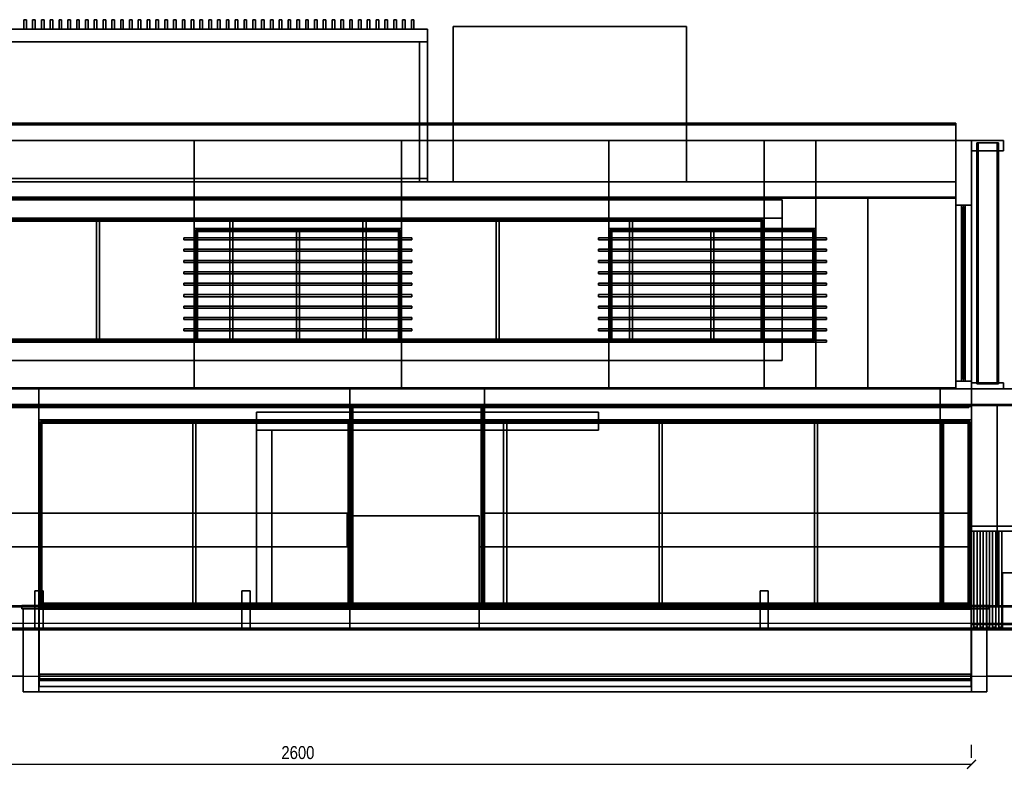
# Model space of a CAD drawing. Header units: metres. Extents: x -1.5 to 47.9, y -2.7 to 11.8.
# Tile 2 of 3: x 11.6 to 30.6, y -2.7 to 11.8. Entities that reach past the tile are written whole.
import ezdxf

# ---------------------------------------------------------------- set-up
doc = ezdxf.new("R2010")
doc.units = ezdxf.units.M
for name, color, linetype in [('BOLLARD', 8, 'Continuous'), ('BRONZE', 8, 'Continuous'), ('CEILING', 8, 'Continuous'), ('COPING', 8, 'Continuous'), ('DECK_STONE', 8, 'Continuous'), ('DIM', 1, 'Continuous'), ('DOOR_BRONZE', 8, 'Continuous'), ('FRAME', 8, 'Continuous'), ('GLASS', 5, 'Continuous'), ('GROUND', 8, 'Continuous'), ('HEDGE', 8, 'Continuous'), ('INTERIOR_FLOOR', 8, 'Continuous'), ('INTERIOR_WALL', 8, 'Continuous'), ('PAVERS', 8, 'Continuous'), ('POOL_TILE', 8, 'Continuous'), ('RENDER_WHITE', 8, 'Continuous'), ('ROOF', 8, 'Continuous'), ('ROOF_DECK', 8, 'Continuous'), ('SOFFIT_WOOD', 8, 'Continuous'), ('TRAVERTINE', 8, 'Continuous')]:
    doc.layers.add(name, color=color, linetype=linetype)
doc.styles.add('OpenSansCondensed-Light', font='OpenSansCondensed-Light.ttf')
doc.dimstyles.new('EZDXF', dxfattribs={"dimtxt": 0.25, "dimasz": 0.175, "dimexe": 0.375, "dimexo": 0.125, "dimgap": 0.1, "dimtad": 1, "dimlfac": 100, "dimzin": 12, "dimdsep": 46, "dimtxsty": 'OpenSansCondensed-Light', "dimblk": 'ARCHTICK', "dimcen": 2.5, "dimazin": 3, "dimtfac": 0.5, "dimtmove": 2, "dimatfit": 3, "dimarcsym": 0})

# ---------------------------------------------------------------- blocks, each defined once
blk = doc.blocks.new('_ARCHTICK')
at = {"color": 0, "linetype": 'ByBlock', "const_width": 0.15}
blk.add_lwpolyline([(-0.5, -0.5), (0.5, 0.5)], dxfattribs=at)

msp = doc.modelspace()

# ---------------------------------------------------------------- linework, layer by layer
at = {"layer": 'BOLLARD'}
for points in [[(12.08, 0), (11.92, 0), (11.92, 0.75), (12.08, 0.75)], [(11.92, 0), (12.08, 0), (12.08, 0.75), (11.92, 0.75)], [(16.08, 0), (15.92, 0), (15.92, 0.75), (16.08, 0.75)], [(15.92, 0), (16.08, 0), (16.08, 0.75), (15.92, 0.75)], [(26.08, 0), (25.92, 0), (25.92, 0.75), (26.08, 0.75)], [(25.92, 0), (26.08, 0), (26.08, 0.75), (25.92, 0.75)]]:
    msp.add_lwpolyline(points, close=True, dxfattribs=at)
at = {"layer": 'BRONZE'}
for points in [[(19.5, 11.35), (8.5, 11.35), (8.5, 11.6), (19.5, 11.6)], [(8.5, 11.35), (19.5, 11.35), (19.5, 11.6), (8.5, 11.6)], [(19.5, 11.35), (8.5, 11.35), (8.5, 11.6), (19.5, 11.6)], [(8.5, 11.35), (19.5, 11.35), (19.5, 11.6), (8.5, 11.6)], [(11.76, 11.6), (11.71, 11.6), (11.71, 11.78), (11.76, 11.78)], [(11.71, 11.6), (11.76, 11.6), (11.76, 11.78), (11.71, 11.78)], [(11.93, 11.6), (11.88, 11.6), (11.88, 11.78), (11.93, 11.78)], [(11.88, 11.6), (11.93, 11.6), (11.93, 11.78), (11.88, 11.78)], [(12.1, 11.6), (12.05, 11.6), (12.05, 11.78), (12.1, 11.78)], [(12.05, 11.6), (12.1, 11.6), (12.1, 11.78), (12.05, 11.78)], [(12.27, 11.6), (12.22, 11.6), (12.22, 11.78), (12.27, 11.78)], [(12.22, 11.6), (12.27, 11.6), (12.27, 11.78), (12.22, 11.78)], [(12.44, 11.6), (12.39, 11.6), (12.39, 11.78), (12.44, 11.78)], [(12.39, 11.6), (12.44, 11.6), (12.44, 11.78), (12.39, 11.78)], [(12.61, 11.6), (12.56, 11.6), (12.56, 11.78), (12.61, 11.78)], [(12.56, 11.6), (12.61, 11.6), (12.61, 11.78), (12.56, 11.78)], [(12.78, 11.6), (12.73, 11.6), (12.73, 11.78), (12.78, 11.78)], [(12.73, 11.6), (12.78, 11.6), (12.78, 11.78), (12.73, 11.78)], [(12.95, 11.6), (12.9, 11.6), (12.9, 11.78), (12.95, 11.78)], [(12.9, 11.6), (12.95, 11.6), (12.95, 11.78), (12.9, 11.78)], [(13.12, 11.6), (13.07, 11.6), (13.07, 11.78), (13.12, 11.78)], [(13.07, 11.6), (13.12, 11.6), (13.12, 11.78), (13.07, 11.78)], [(13.29, 11.6), (13.24, 11.6), (13.24, 11.78), (13.29, 11.78)], [(13.24, 11.6), (13.29, 11.6), (13.29, 11.78), (13.24, 11.78)], [(13.46, 11.6), (13.41, 11.6), (13.41, 11.78), (13.46, 11.78)], [(13.41, 11.6), (13.46, 11.6), (13.46, 11.78), (13.41, 11.78)], [(13.63, 11.6), (13.58, 11.6), (13.58, 11.78), (13.63, 11.78)], [(13.58, 11.6), (13.63, 11.6), (13.63, 11.78), (13.58, 11.78)], [(13.8, 11.6), (13.75, 11.6), (13.75, 11.78), (13.8, 11.78)], [(13.75, 11.6), (13.8, 11.6), (13.8, 11.78), (13.75, 11.78)], [(13.97, 11.6), (13.92, 11.6), (13.92, 11.78), (13.97, 11.78)], [(13.92, 11.6), (13.97, 11.6), (13.97, 11.78), (13.92, 11.78)], [(14.14, 11.6), (14.09, 11.6), (14.09, 11.78), (14.14, 11.78)], [(14.09, 11.6), (14.14, 11.6), (14.14, 11.78), (14.09, 11.78)], [(14.31, 11.6), (14.26, 11.6), (14.26, 11.78), (14.31, 11.78)], [(14.26, 11.6), (14.31, 11.6), (14.31, 11.78), (14.26, 11.78)], [(14.48, 11.6), (14.43, 11.6), (14.43, 11.78), (14.48, 11.78)], [(14.43, 11.6), (14.48, 11.6), (14.48, 11.78), (14.43, 11.78)], [(14.65, 11.6), (14.6, 11.6), (14.6, 11.78), (14.65, 11.78)], [(14.6, 11.6), (14.65, 11.6), (14.65, 11.78), (14.6, 11.78)], [(14.82, 11.6), (14.77, 11.6), (14.77, 11.78), (14.82, 11.78)], [(14.77, 11.6), (14.82, 11.6), (14.82, 11.78), (14.77, 11.78)], [(14.99, 11.6), (14.94, 11.6), (14.94, 11.78), (14.99, 11.78)], [(14.94, 11.6), (14.99, 11.6), (14.99, 11.78), (14.94, 11.78)], [(15.16, 11.6), (15.11, 11.6), (15.11, 11.78), (15.16, 11.78)], [(15.11, 11.6), (15.16, 11.6), (15.16, 11.78), (15.11, 11.78)], [(15.33, 11.6), (15.28, 11.6), (15.28, 11.78), (15.33, 11.78)], [(15.28, 11.6), (15.33, 11.6), (15.33, 11.78), (15.28, 11.78)], [(15.5, 11.6), (15.45, 11.6), (15.45, 11.78), (15.5, 11.78)], [(15.45, 11.6), (15.5, 11.6), (15.5, 11.78), (15.45, 11.78)], [(15.67, 11.6), (15.62, 11.6), (15.62, 11.78), (15.67, 11.78)], [(15.62, 11.6), (15.67, 11.6), (15.67, 11.78), (15.62, 11.78)], [(15.84, 11.6), (15.79, 11.6), (15.79, 11.78), (15.84, 11.78)], [(15.79, 11.6), (15.84, 11.6), (15.84, 11.78), (15.79, 11.78)], [(16.01, 11.6), (15.96, 11.6), (15.96, 11.78), (16.01, 11.78)], [(15.96, 11.6), (16.01, 11.6), (16.01, 11.78), (15.96, 11.78)], [(16.18, 11.6), (16.13, 11.6), (16.13, 11.78), (16.18, 11.78)], [(16.13, 11.6), (16.18, 11.6), (16.18, 11.78), (16.13, 11.78)], [(16.35, 11.6), (16.3, 11.6), (16.3, 11.78), (16.35, 11.78)], [(16.3, 11.6), (16.35, 11.6), (16.35, 11.78), (16.3, 11.78)], [(16.52, 11.6), (16.47, 11.6), (16.47, 11.78), (16.52, 11.78)], [(16.47, 11.6), (16.52, 11.6), (16.52, 11.78), (16.47, 11.78)], [(16.69, 11.6), (16.64, 11.6), (16.64, 11.78), (16.69, 11.78)], [(16.64, 11.6), (16.69, 11.6), (16.69, 11.78), (16.64, 11.78)], [(16.86, 11.6), (16.81, 11.6), (16.81, 11.78), (16.86, 11.78)], [(16.81, 11.6), (16.86, 11.6), (16.86, 11.78), (16.81, 11.78)], [(17.03, 11.6), (16.98, 11.6), (16.98, 11.78), (17.03, 11.78)], [(16.98, 11.6), (17.03, 11.6), (17.03, 11.78), (16.98, 11.78)], [(17.2, 11.6), (17.15, 11.6), (17.15, 11.78), (17.2, 11.78)], [(17.15, 11.6), (17.2, 11.6), (17.2, 11.78), (17.15, 11.78)], [(17.37, 11.6), (17.32, 11.6), (17.32, 11.78), (17.37, 11.78)], [(17.32, 11.6), (17.37, 11.6), (17.37, 11.78), (17.32, 11.78)], [(17.54, 11.6), (17.49, 11.6), (17.49, 11.78), (17.54, 11.78)], [(17.49, 11.6), (17.54, 11.6), (17.54, 11.78), (17.49, 11.78)], [(17.71, 11.6), (17.66, 11.6), (17.66, 11.78), (17.71, 11.78)], [(17.66, 11.6), (17.71, 11.6), (17.71, 11.78), (17.66, 11.78)], [(17.88, 11.6), (17.83, 11.6), (17.83, 11.78), (17.88, 11.78)], [(17.83, 11.6), (17.88, 11.6), (17.88, 11.78), (17.83, 11.78)], [(18.05, 11.6), (18, 11.6), (18, 11.78), (18.05, 11.78)], [(18, 11.6), (18.05, 11.6), (18.05, 11.78), (18, 11.78)], [(18.22, 11.6), (18.17, 11.6), (18.17, 11.78), (18.22, 11.78)], [(18.17, 11.6), (18.22, 11.6), (18.22, 11.78), (18.17, 11.78)], [(18.39, 11.6), (18.34, 11.6), (18.34, 11.78), (18.39, 11.78)], [(18.34, 11.6), (18.39, 11.6), (18.39, 11.78), (18.34, 11.78)], [(18.56, 11.6), (18.51, 11.6), (18.51, 11.78), (18.56, 11.78)], [(18.51, 11.6), (18.56, 11.6), (18.56, 11.78), (18.51, 11.78)], [(18.73, 11.6), (18.68, 11.6), (18.68, 11.78), (18.73, 11.78)], [(18.68, 11.6), (18.73, 11.6), (18.73, 11.78), (18.68, 11.78)], [(18.9, 11.6), (18.85, 11.6), (18.85, 11.78), (18.9, 11.78)], [(18.85, 11.6), (18.9, 11.6), (18.9, 11.78), (18.85, 11.78)], [(19.07, 11.6), (19.02, 11.6), (19.02, 11.78), (19.07, 11.78)], [(19.02, 11.6), (19.07, 11.6), (19.07, 11.78), (19.02, 11.78)], [(19.24, 11.6), (19.19, 11.6), (19.19, 11.78), (19.24, 11.78)], [(19.19, 11.6), (19.24, 11.6), (19.24, 11.78), (19.19, 11.78)], [(19.5, 8.65), (19.35, 8.65), (19.35, 11.35), (19.5, 11.35)], [(19.35, 8.65), (19.5, 8.65), (19.5, 11.35), (19.35, 11.35)], [(19.5, 8.65), (19.35, 8.65), (19.35, 11.35), (19.5, 11.35)], [(19.35, 8.65), (19.5, 8.65), (19.5, 11.35), (19.35, 11.35)], [(30.62, 9.25), (30, 9.25), (30, 9.45), (30.62, 9.45)], [(30, 9.25), (30.62, 9.25), (30.62, 9.45), (30, 9.45)], [(30.1325, 4.75), (30.1075, 4.75), (30.1075, 9.4), (30.1325, 9.4)], [(30.1075, 4.75), (30.4972, 4.75), (30.4972, 9.4), (30.1075, 9.4)], [(30.1325, 4.75), (30.1075, 4.75), (30.1075, 9.4), (30.1325, 9.4)], [(30.1075, 4.75), (30.4972, 4.75), (30.4972, 9.4), (30.1075, 9.4)], [(30.1325, 4.75), (30.1075, 4.75), (30.1075, 9.4), (30.1325, 9.4)], [(30.1075, 4.75), (30.4972, 4.75), (30.4972, 9.4), (30.1075, 9.4)], [(30.1325, 4.75), (30.1075, 4.75), (30.1075, 9.4), (30.1325, 9.4)], [(30.1075, 4.75), (30.4972, 4.75), (30.4972, 9.4), (30.1075, 9.4)], [(30.1325, 4.75), (30.1075, 4.75), (30.1075, 9.4), (30.1325, 9.4)], [(30.1075, 4.75), (30.4972, 4.75), (30.4972, 9.4), (30.1075, 9.4)], [(30.1325, 4.75), (30.1075, 4.75), (30.1075, 9.4), (30.1325, 9.4)], [(30.1075, 4.75), (30.4972, 4.75), (30.4972, 9.4), (30.1075, 9.4)], [(30.1325, 4.75), (30.1075, 4.75), (30.1075, 9.4), (30.1325, 9.4)], [(30.1075, 4.75), (30.4972, 4.75), (30.4972, 9.4), (30.1075, 9.4)], [(30.1325, 4.75), (30.1075, 4.75), (30.1075, 9.4), (30.1325, 9.4)], [(30.1075, 4.75), (30.4972, 4.75), (30.4972, 9.4), (30.1075, 9.4)], [(30.1325, 4.75), (30.1075, 4.75), (30.1075, 9.4), (30.1325, 9.4)], [(30.1075, 4.75), (30.4972, 4.75), (30.4972, 9.4), (30.1075, 9.4)], [(30.1325, 4.75), (30.1075, 4.75), (30.1075, 9.4), (30.1325, 9.4)], [(30.1075, 4.75), (30.4972, 4.75), (30.4972, 9.4), (30.1075, 9.4)], [(30.1325, 4.75), (30.1075, 4.75), (30.1075, 9.4), (30.1325, 9.4)], [(30.1075, 4.75), (30.4972, 4.75), (30.4972, 9.4), (30.1075, 9.4)], [(30.1325, 4.75), (30.1075, 4.75), (30.1075, 9.4), (30.1325, 9.4)], [(30.1075, 4.75), (30.4972, 4.75), (30.4972, 9.4), (30.1075, 9.4)], [(30.1325, 4.75), (30.1075, 4.75), (30.1075, 9.4), (30.1325, 9.4)], [(30.1075, 4.75), (30.4972, 4.75), (30.4972, 9.4), (30.1075, 9.4)], [(30.1325, 4.75), (30.1075, 4.75), (30.1075, 9.4), (30.1325, 9.4)], [(30.1075, 4.75), (30.4972, 4.75), (30.4972, 9.4), (30.1075, 9.4)], [(30.1325, 4.75), (30.1075, 4.75), (30.1075, 9.4), (30.1325, 9.4)], [(30.1075, 4.75), (30.4972, 4.75), (30.4972, 9.4), (30.1075, 9.4)], [(30.1325, 4.75), (30.1075, 4.75), (30.1075, 9.4), (30.1325, 9.4)], [(30.1075, 4.75), (30.4972, 4.75), (30.4972, 9.4), (30.1075, 9.4)], [(30.1325, 4.75), (30.1075, 4.75), (30.1075, 9.4), (30.1325, 9.4)], [(30.1075, 4.75), (30.4972, 4.75), (30.4972, 9.4), (30.1075, 9.4)], [(30.1325, 4.75), (30.1075, 4.75), (30.1075, 9.4), (30.1325, 9.4)], [(30.1075, 4.75), (30.4972, 4.75), (30.4972, 9.4), (30.1075, 9.4)], [(30.1325, 4.75), (30.1075, 4.75), (30.1075, 9.4), (30.1325, 9.4)], [(30.1075, 4.75), (30.4972, 4.75), (30.4972, 9.4), (30.1075, 9.4)], [(30.1325, 4.75), (30.1075, 4.75), (30.1075, 9.4), (30.1325, 9.4)], [(30.1075, 4.75), (30.4972, 4.75), (30.4972, 9.4), (30.1075, 9.4)], [(30.1325, 4.75), (30.1075, 4.75), (30.1075, 9.4), (30.1325, 9.4)], [(30.1075, 4.75), (30.4972, 4.75), (30.4972, 9.4), (30.1075, 9.4)], [(30.1325, 4.75), (30.1075, 4.75), (30.1075, 9.4), (30.1325, 9.4)], [(30.1075, 4.75), (30.4972, 4.75), (30.4972, 9.4), (30.1075, 9.4)], [(30.5222, 4.75), (30.1325, 4.75), (30.1325, 9.4), (30.5222, 9.4)], [(30.5222, 4.75), (30.1325, 4.75), (30.1325, 9.4), (30.5222, 9.4)], [(30.5222, 4.75), (30.1325, 4.75), (30.1325, 9.4), (30.5222, 9.4)], [(30.5222, 4.75), (30.1325, 4.75), (30.1325, 9.4), (30.5222, 9.4)], [(30.5222, 4.75), (30.1325, 4.75), (30.1325, 9.4), (30.5222, 9.4)], [(30.5222, 4.75), (30.1325, 4.75), (30.1325, 9.4), (30.5222, 9.4)], [(30.5222, 4.75), (30.1325, 4.75), (30.1325, 9.4), (30.5222, 9.4)], [(30.5222, 4.75), (30.1325, 4.75), (30.1325, 9.4), (30.5222, 9.4)], [(30.5222, 4.75), (30.1325, 4.75), (30.1325, 9.4), (30.5222, 9.4)], [(30.5222, 4.75), (30.1325, 4.75), (30.1325, 9.4), (30.5222, 9.4)], [(30.5222, 4.75), (30.1325, 4.75), (30.1325, 9.4), (30.5222, 9.4)], [(30.5222, 4.75), (30.1325, 4.75), (30.1325, 9.4), (30.5222, 9.4)], [(30.5222, 4.75), (30.1325, 4.75), (30.1325, 9.4), (30.5222, 9.4)], [(30.5222, 4.75), (30.1325, 4.75), (30.1325, 9.4), (30.5222, 9.4)], [(30.5222, 4.75), (30.1325, 4.75), (30.1325, 9.4), (30.5222, 9.4)], [(30.5222, 4.75), (30.1325, 4.75), (30.1325, 9.4), (30.5222, 9.4)], [(30.5222, 4.75), (30.1325, 4.75), (30.1325, 9.4), (30.5222, 9.4)], [(30.5222, 4.75), (30.1325, 4.75), (30.1325, 9.4), (30.5222, 9.4)], [(30.5222, 4.75), (30.1325, 4.75), (30.1325, 9.4), (30.5222, 9.4)], [(30.5222, 4.75), (30.1325, 4.75), (30.1325, 9.4), (30.5222, 9.4)], [(30.5222, 4.75), (30.1325, 4.75), (30.1325, 9.4), (30.5222, 9.4)], [(30.5222, 4.75), (30.1325, 4.75), (30.1325, 9.4), (30.5222, 9.4)], [(30.4972, 4.75), (30.5222, 4.75), (30.5222, 9.4), (30.4972, 9.4)], [(30.4972, 4.75), (30.5222, 4.75), (30.5222, 9.4), (30.4972, 9.4)], [(30.4972, 4.75), (30.5222, 4.75), (30.5222, 9.4), (30.4972, 9.4)], [(30.4972, 4.75), (30.5222, 4.75), (30.5222, 9.4), (30.4972, 9.4)], [(30.4972, 4.75), (30.5222, 4.75), (30.5222, 9.4), (30.4972, 9.4)], [(30.4972, 4.75), (30.5222, 4.75), (30.5222, 9.4), (30.4972, 9.4)], [(30.4972, 4.75), (30.5222, 4.75), (30.5222, 9.4), (30.4972, 9.4)], [(30.4972, 4.75), (30.5222, 4.75), (30.5222, 9.4), (30.4972, 9.4)], [(30.4972, 4.75), (30.5222, 4.75), (30.5222, 9.4), (30.4972, 9.4)], [(30.4972, 4.75), (30.5222, 4.75), (30.5222, 9.4), (30.4972, 9.4)], [(30.4972, 4.75), (30.5222, 4.75), (30.5222, 9.4), (30.4972, 9.4)], [(30.4972, 4.75), (30.5222, 4.75), (30.5222, 9.4), (30.4972, 9.4)], [(30.4972, 4.75), (30.5222, 4.75), (30.5222, 9.4), (30.4972, 9.4)], [(30.4972, 4.75), (30.5222, 4.75), (30.5222, 9.4), (30.4972, 9.4)], [(30.4972, 4.75), (30.5222, 4.75), (30.5222, 9.4), (30.4972, 9.4)], [(30.4972, 4.75), (30.5222, 4.75), (30.5222, 9.4), (30.4972, 9.4)], [(30.4972, 4.75), (30.5222, 4.75), (30.5222, 9.4), (30.4972, 9.4)], [(30.4972, 4.75), (30.5222, 4.75), (30.5222, 9.4), (30.4972, 9.4)], [(30.4972, 4.75), (30.5222, 4.75), (30.5222, 9.4), (30.4972, 9.4)], [(30.4972, 4.75), (30.5222, 4.75), (30.5222, 9.4), (30.4972, 9.4)], [(30.4972, 4.75), (30.5222, 4.75), (30.5222, 9.4), (30.4972, 9.4)], [(30.4972, 4.75), (30.5222, 4.75), (30.5222, 9.4), (30.4972, 9.4)], [(19.2, 7.53), (14.8, 7.53), (14.8, 7.57), (19.2, 7.57)], [(14.8, 7.53), (19.2, 7.53), (19.2, 7.57), (14.8, 7.57)], [(27.2, 7.53), (22.8, 7.53), (22.8, 7.57), (27.2, 7.57)], [(22.8, 7.53), (27.2, 7.53), (27.2, 7.57), (22.8, 7.57)], [(19.2, 7.31), (14.8, 7.31), (14.8, 7.35), (19.2, 7.35)], [(14.8, 7.31), (19.2, 7.31), (19.2, 7.35), (14.8, 7.35)], [(27.2, 7.31), (22.8, 7.31), (22.8, 7.35), (27.2, 7.35)], [(22.8, 7.31), (27.2, 7.31), (27.2, 7.35), (22.8, 7.35)], [(19.2, 7.09), (14.8, 7.09), (14.8, 7.13), (19.2, 7.13)], [(14.8, 7.09), (19.2, 7.09), (19.2, 7.13), (14.8, 7.13)], [(27.2, 7.09), (22.8, 7.09), (22.8, 7.13), (27.2, 7.13)], [(22.8, 7.09), (27.2, 7.09), (27.2, 7.13), (22.8, 7.13)], [(19.2, 6.87), (14.8, 6.87), (14.8, 6.91), (19.2, 6.91)], [(14.8, 6.87), (19.2, 6.87), (19.2, 6.91), (14.8, 6.91)], [(27.2, 6.87), (22.8, 6.87), (22.8, 6.91), (27.2, 6.91)], [(22.8, 6.87), (27.2, 6.87), (27.2, 6.91), (22.8, 6.91)], [(19.2, 6.65), (14.8, 6.65), (14.8, 6.69), (19.2, 6.69)], [(14.8, 6.65), (19.2, 6.65), (19.2, 6.69), (14.8, 6.69)], [(27.2, 6.65), (22.8, 6.65), (22.8, 6.69), (27.2, 6.69)], [(22.8, 6.65), (27.2, 6.65), (27.2, 6.69), (22.8, 6.69)], [(19.2, 6.43), (14.8, 6.43), (14.8, 6.47), (19.2, 6.47)], [(14.8, 6.43), (19.2, 6.43), (19.2, 6.47), (14.8, 6.47)], [(27.2, 6.43), (22.8, 6.43), (22.8, 6.47), (27.2, 6.47)], [(22.8, 6.43), (27.2, 6.43), (27.2, 6.47), (22.8, 6.47)], [(19.2, 6.21), (14.8, 6.21), (14.8, 6.25), (19.2, 6.25)], [(14.8, 6.21), (19.2, 6.21), (19.2, 6.25), (14.8, 6.25)], [(27.2, 6.21), (22.8, 6.21), (22.8, 6.25), (27.2, 6.25)], [(22.8, 6.21), (27.2, 6.21), (27.2, 6.25), (22.8, 6.25)], [(19.2, 5.99), (14.8, 5.99), (14.8, 6.03), (19.2, 6.03)], [(14.8, 5.99), (19.2, 5.99), (19.2, 6.03), (14.8, 6.03)], [(27.2, 5.99), (22.8, 5.99), (22.8, 6.03), (27.2, 6.03)], [(22.8, 5.99), (27.2, 5.99), (27.2, 6.03), (22.8, 6.03)], [(19.2, 5.77), (14.8, 5.77), (14.8, 5.81), (19.2, 5.81)], [(14.8, 5.77), (19.2, 5.77), (19.2, 5.81), (14.8, 5.81)], [(27.2, 5.77), (22.8, 5.77), (22.8, 5.81), (27.2, 5.81)], [(22.8, 5.77), (27.2, 5.77), (27.2, 5.81), (22.8, 5.81)], [(19.2, 5.55), (14.8, 5.55), (14.8, 5.59), (19.2, 5.59)], [(14.8, 5.55), (19.2, 5.55), (19.2, 5.59), (14.8, 5.59)], [(27.2, 5.55), (22.8, 5.55), (22.8, 5.59), (27.2, 5.59)], [(22.8, 5.55), (27.2, 5.55), (27.2, 5.59), (22.8, 5.59)], [(30.62, 4.65), (30, 4.65), (30, 4.77), (30.62, 4.77)], [(30, 4.65), (30.62, 4.65), (30.62, 4.77), (30, 4.77)], [(37, 1.9), (30, 1.9), (30, 2), (37, 2)], [(30, 1.9), (37, 1.9), (37, 2), (30, 2)], [(30.11, 0.05), (30.05, 0.05), (30.05, 1.9), (30.11, 1.9)], [(30.05, 0.05), (30.11, 0.05), (30.11, 1.9), (30.05, 1.9)], [(30.23, 0.05), (30.17, 0.05), (30.17, 1.9), (30.23, 1.9)], [(30.17, 0.05), (30.23, 0.05), (30.23, 1.9), (30.17, 1.9)], [(30.35, 0.05), (30.29, 0.05), (30.29, 1.9), (30.35, 1.9)], [(30.29, 0.05), (30.35, 0.05), (30.35, 1.9), (30.29, 1.9)], [(30.47, 0.05), (30.41, 0.05), (30.41, 1.9), (30.47, 1.9)], [(30.41, 0.05), (30.47, 0.05), (30.47, 1.9), (30.41, 1.9)], [(30.59, 0.05), (30.53, 0.05), (30.53, 1.9), (30.59, 1.9)], [(30.53, 0.05), (30.59, 0.05), (30.59, 1.9), (30.53, 1.9)], [(37, 0.02), (30, 0.02), (30, 0.1), (37, 0.1)], [(30, 0.02), (37, 0.02), (37, 0.1), (30, 0.1)]]:
    msp.add_lwpolyline(points, close=True, dxfattribs=at)
at = {"layer": 'CEILING'}
for points in [[(29.7, 8.33), (4.3, 8.33), (4.3, 8.35), (29.7, 8.35)], [(4.3, 8.33), (29.7, 8.33), (29.7, 8.35), (4.3, 8.35)], [(32, 4.33), (8, 4.33), (8, 4.35), (32, 4.35)], [(8, 4.33), (32, 4.33), (32, 4.35), (8, 4.35)]]:
    msp.add_lwpolyline(points, close=True, dxfattribs=at)
at = {"layer": 'COPING'}
for points in [[(12.02, 0.4), (11.67, 0.4), (11.67, 0.47), (12.02, 0.47)], [(11.67, 0.4), (12.02, 0.4), (12.02, 0.47), (11.67, 0.47)], [(30, 0.4), (12, 0.4), (12, 0.47), (30, 0.47)], [(12, 0.4), (30, 0.4), (30, 0.47), (12, 0.47)], [(30.33, 0.4), (29.98, 0.4), (29.98, 0.47), (30.33, 0.47)], [(29.98, 0.4), (30.33, 0.4), (30.33, 0.47), (29.98, 0.47)]]:
    msp.add_lwpolyline(points, close=True, dxfattribs=at)
at = {"layer": 'DECK_STONE'}
for points in [[(36, 0), (0.3, 0), (0.3, 0.45), (36, 0.45)], [(0.3, 0), (36, 0), (36, 0.45), (0.3, 0.45)]]:
    msp.add_lwpolyline(points, close=True, dxfattribs=at)
at = {"layer": 'DOOR_BRONZE'}
for points in [[(20.57, 0.48), (18.03, 0.48), (18.03, 4.32), (20.57, 4.32)], [(18.03, 0.48), (20.57, 0.48), (20.57, 4.32), (18.03, 4.32)], [(20.5, 0), (18, 0), (18, 2.2), (20.5, 2.2)], [(18, 0), (20.5, 0), (20.5, 2.2), (18, 2.2)]]:
    msp.add_lwpolyline(points, close=True, dxfattribs=at)
at = {"layer": 'FRAME'}
for points in [[(29.7, 9.75), (4.3, 9.75), (4.3, 9.78), (29.7, 9.78)], [(4.3, 9.75), (29.7, 9.75), (29.7, 9.78), (4.3, 9.78)], [(29.88, 8.14), (29.81, 8.14), (29.81, 8.2), (29.88, 8.2)], [(29.88, 4.8), (29.81, 4.8), (29.81, 8.2), (29.88, 8.2)], [(29.81, 4.8), (29.88, 4.8), (29.88, 8.2), (29.81, 8.2)], [(29.88, 4.8), (29.81, 4.8), (29.81, 8.2), (29.88, 8.2)], [(29.81, 4.8), (29.88, 4.8), (29.88, 8.2), (29.81, 8.2)], [(29.88, 4.8), (29.81, 4.8), (29.81, 8.2), (29.88, 8.2)], [(29.81, 4.8), (29.88, 4.8), (29.88, 8.2), (29.81, 8.2)], [(29.88, 4.8), (29.81, 4.8), (29.81, 8.2), (29.88, 8.2)], [(29.81, 4.8), (29.88, 4.8), (29.88, 8.2), (29.81, 8.2)], [(29.88, 4.8), (29.81, 4.8), (29.81, 8.2), (29.88, 8.2)], [(29.81, 4.8), (29.88, 4.8), (29.88, 8.2), (29.81, 8.2)], [(29.88, 4.8), (29.81, 4.8), (29.81, 8.2), (29.88, 8.2)], [(29.81, 8.14), (29.88, 8.14), (29.88, 8.2), (29.81, 8.2)], [(29.81, 4.8), (29.88, 4.8), (29.88, 8.2), (29.81, 8.2)], [(26, 7.89), (8, 7.89), (8, 7.95), (26, 7.95)], [(8, 7.89), (26, 7.89), (26, 7.95), (8, 7.95)], [(13.1729, 5.55), (13.1129, 5.55), (13.1129, 7.95), (13.1729, 7.95)], [(13.1129, 5.55), (13.1729, 5.55), (13.1729, 7.95), (13.1129, 7.95)], [(15.7443, 5.55), (15.6843, 5.55), (15.6843, 7.95), (15.7443, 7.95)], [(15.6843, 5.55), (15.7443, 5.55), (15.7443, 7.95), (15.6843, 7.95)], [(18.3157, 5.55), (18.2557, 5.55), (18.2557, 7.95), (18.3157, 7.95)], [(18.2557, 5.55), (18.3157, 5.55), (18.3157, 7.95), (18.2557, 7.95)], [(20.8871, 5.55), (20.8271, 5.55), (20.8271, 7.95), (20.8871, 7.95)], [(20.8271, 5.55), (20.8871, 5.55), (20.8871, 7.95), (20.8271, 7.95)], [(23.4586, 5.55), (23.3986, 5.55), (23.3986, 7.95), (23.4586, 7.95)], [(23.3986, 5.55), (23.4586, 5.55), (23.4586, 7.95), (23.3986, 7.95)], [(26, 5.55), (25.94, 5.55), (25.94, 7.95), (26, 7.95)], [(25.94, 5.55), (26, 5.55), (26, 7.95), (25.94, 7.95)], [(19, 7.69), (15, 7.69), (15, 7.75), (19, 7.75)], [(15.06, 5.55), (15, 5.55), (15, 7.75), (15.06, 7.75)], [(15, 7.69), (19, 7.69), (19, 7.75), (15, 7.75)], [(15, 5.55), (15.06, 5.55), (15.06, 7.75), (15, 7.75)], [(17.03, 5.55), (16.97, 5.55), (16.97, 7.75), (17.03, 7.75)], [(16.97, 5.55), (17.03, 5.55), (17.03, 7.75), (16.97, 7.75)], [(19, 5.55), (18.94, 5.55), (18.94, 7.75), (19, 7.75)], [(18.94, 5.55), (19, 5.55), (19, 7.75), (18.94, 7.75)], [(27, 7.69), (23, 7.69), (23, 7.75), (27, 7.75)], [(23.06, 5.55), (23, 5.55), (23, 7.75), (23.06, 7.75)], [(23, 7.69), (27, 7.69), (27, 7.75), (23, 7.75)], [(23, 5.55), (23.06, 5.55), (23.06, 7.75), (23, 7.75)], [(25.03, 5.55), (24.97, 5.55), (24.97, 7.75), (25.03, 7.75)], [(24.97, 5.55), (25.03, 5.55), (25.03, 7.75), (24.97, 7.75)], [(27, 5.55), (26.94, 5.55), (26.94, 7.75), (27, 7.75)], [(26.94, 5.55), (27, 5.55), (27, 7.75), (26.94, 7.75)], [(26, 5.55), (8, 5.55), (8, 5.61), (26, 5.61)], [(8, 5.55), (26, 5.55), (26, 5.61), (8, 5.61)], [(19, 5.55), (15, 5.55), (15, 5.61), (19, 5.61)], [(15, 5.55), (19, 5.55), (19, 5.61), (15, 5.61)], [(27, 5.55), (23, 5.55), (23, 5.61), (27, 5.61)], [(23, 5.55), (27, 5.55), (27, 5.61), (23, 5.61)], [(29.88, 4.8), (29.81, 4.8), (29.81, 4.86), (29.88, 4.86)], [(29.81, 4.8), (29.88, 4.8), (29.88, 4.86), (29.81, 4.86)], [(20.6, 4.29), (18, 4.29), (18, 4.35), (20.6, 4.35)], [(18.06, 0.45), (18, 0.45), (18, 4.35), (18.06, 4.35)], [(18, 4.29), (20.6, 4.29), (20.6, 4.35), (18, 4.35)], [(18, 0.45), (18.06, 0.45), (18.06, 4.35), (18, 4.35)], [(20.6, 0.45), (20.54, 0.45), (20.54, 4.35), (20.6, 4.35)], [(20.54, 0.45), (20.6, 0.45), (20.6, 4.35), (20.54, 4.35)], [(30, 3.99), (12, 3.99), (12, 4.05), (30, 4.05)], [(12.06, 0.45), (12, 0.45), (12, 4.05), (12.06, 4.05)], [(12, 3.99), (30, 3.99), (30, 4.05), (12, 4.05)], [(12, 0.45), (12.06, 0.45), (12.06, 4.05), (12, 4.05)], [(15.03, 0.45), (14.97, 0.45), (14.97, 4.05), (15.03, 4.05)], [(14.97, 0.45), (15.03, 0.45), (15.03, 4.05), (14.97, 4.05)], [(18.03, 0.45), (17.97, 0.45), (17.97, 4.05), (18.03, 4.05)], [(17.97, 0.45), (18.03, 0.45), (18.03, 4.05), (17.97, 4.05)], [(21.03, 0.45), (20.97, 0.45), (20.97, 4.05), (21.03, 4.05)], [(20.97, 0.45), (21.03, 0.45), (21.03, 4.05), (20.97, 4.05)], [(24.03, 0.45), (23.97, 0.45), (23.97, 4.05), (24.03, 4.05)], [(23.97, 0.45), (24.03, 0.45), (24.03, 4.05), (23.97, 4.05)], [(27.03, 0.45), (26.97, 0.45), (26.97, 4.05), (27.03, 4.05)], [(26.97, 0.45), (27.03, 0.45), (27.03, 4.05), (26.97, 4.05)], [(30, 3.99), (29.4, 3.99), (29.4, 4.05), (30, 4.05)], [(29.46, 0.45), (29.4, 0.45), (29.4, 4.05), (29.46, 4.05)], [(29.4, 3.99), (30, 3.99), (30, 4.05), (29.4, 4.05)], [(29.4, 0.45), (29.46, 0.45), (29.46, 4.05), (29.4, 4.05)], [(30, 0.45), (29.94, 0.45), (29.94, 4.05), (30, 4.05)], [(29.94, 0.45), (30, 0.45), (30, 4.05), (29.94, 4.05)], [(30, 0.45), (29.94, 0.45), (29.94, 4.05), (30, 4.05)], [(29.94, 0.45), (30, 0.45), (30, 4.05), (29.94, 4.05)], [(30, 0.45), (12, 0.45), (12, 0.51), (30, 0.51)], [(12, 0.45), (30, 0.45), (30, 0.51), (12, 0.51)], [(20.6, 0.45), (18, 0.45), (18, 0.51), (20.6, 0.51)], [(18, 0.45), (20.6, 0.45), (20.6, 0.51), (18, 0.51)], [(30, 0.45), (29.4, 0.45), (29.4, 0.51), (30, 0.51)], [(29.4, 0.45), (30, 0.45), (30, 0.51), (29.4, 0.51)]]:
    msp.add_lwpolyline(points, close=True, dxfattribs=at)
at = {"layer": 'GLASS'}
for points in [[(29.7, 9.45), (4.3, 9.45), (4.3, 9.75), (29.7, 9.75)], [(4.3, 9.45), (29.7, 9.45), (29.7, 9.75), (4.3, 9.75)], [(29.851, 4.83), (29.839, 4.83), (29.839, 8.17), (29.851, 8.17)], [(29.839, 4.83), (29.851, 4.83), (29.851, 8.17), (29.839, 8.17)], [(25.97, 5.58), (8.03, 5.58), (8.03, 7.92), (25.97, 7.92)], [(8.03, 5.58), (25.97, 5.58), (25.97, 7.92), (8.03, 7.92)], [(18.97, 5.58), (15.03, 5.58), (15.03, 7.72), (18.97, 7.72)], [(15.03, 5.58), (18.97, 5.58), (18.97, 7.72), (15.03, 7.72)], [(26.97, 5.58), (23.03, 5.58), (23.03, 7.72), (26.97, 7.72)], [(23.03, 5.58), (26.97, 5.58), (26.97, 7.72), (23.03, 7.72)], [(29.97, 0.48), (12.03, 0.48), (12.03, 4.02), (29.97, 4.02)], [(12.03, 0.48), (29.97, 0.48), (29.97, 4.02), (12.03, 4.02)], [(29.97, 0.48), (29.43, 0.48), (29.43, 4.02), (29.97, 4.02)], [(29.43, 0.48), (29.97, 0.48), (29.97, 4.02), (29.43, 4.02)], [(29.997, -1.097), (12.003, -1.097), (12.003, 0.41), (29.997, 0.41)], [(12.003, -1.097), (29.997, -1.097), (29.997, 0.41), (12.003, 0.41)], [(29.99, -0.95), (12.01, -0.95), (12.01, -0.86), (29.99, -0.86)], [(12.01, -0.95), (29.99, -0.95), (29.99, -0.86), (12.01, -0.86)]]:
    msp.add_lwpolyline(points, close=True, dxfattribs=at)
at = {"layer": 'GROUND'}
msp.add_line((-1.5, -0.9), (45.5, -0.9), dxfattribs=at)
at = {"layer": 'HEDGE'}
for points in [[(17.95, 1.6), (0.05, 1.6), (0.05, 2.25), (17.95, 2.25)], [(0.05, 1.6), (17.95, 1.6), (17.95, 2.25), (0.05, 2.25)], [(29.95, 1.6), (20.55, 1.6), (20.55, 2.25), (29.95, 2.25)], [(20.55, 1.6), (29.95, 1.6), (29.95, 2.25), (20.55, 2.25)], [(31.8, 0.02), (30.6, 0.02), (30.6, 1.1), (31.8, 1.1)], [(30.6, 0.02), (31.8, 0.02), (31.8, 1.1), (30.6, 1.1)]]:
    msp.add_lwpolyline(points, close=True, dxfattribs=at)
at = {"layer": 'INTERIOR_FLOOR'}
for points in [[(29.7, 4.65), (4.3, 4.65), (4.3, 4.67), (29.7, 4.67)], [(4.3, 4.65), (29.7, 4.65), (29.7, 4.67), (4.3, 4.67)], [(32, 0.44), (8, 0.44), (8, 0.46), (32, 0.46)], [(8, 0.44), (32, 0.44), (32, 0.46), (8, 0.46)]]:
    msp.add_lwpolyline(points, close=True, dxfattribs=at)
at = {"layer": 'INTERIOR_WALL'}
for points in [[(28, 4.65), (6, 4.65), (6, 8.35), (28, 8.35)], [(6, 4.65), (28, 4.65), (28, 8.35), (6, 8.35)], [(30.5, 0.45), (10, 0.45), (10, 4.35), (30.5, 4.35)], [(10, 0.45), (30.5, 0.45), (30.5, 4.35), (10, 4.35)]]:
    msp.add_lwpolyline(points, close=True, dxfattribs=at)
at = {"layer": 'PAVERS'}
for points in [[(0.3, 0), (43.7, 0), (43.7, 0.12), (0.3, 0.12)], [(36, 0), (0.3, 0), (0.3, 0.03), (36, 0.03)], [(0.3, 0), (36, 0), (36, 0.03), (0.3, 0.03)]]:
    msp.add_lwpolyline(points, close=True, dxfattribs=at)
at = {"layer": 'POOL_TILE'}
for points in [[(12, -1.2), (11.7, -1.2), (11.7, 0.4), (12, 0.4)], [(11.7, -1.2), (12, -1.2), (12, 0.4), (11.7, 0.4)], [(30, -1.2), (12, -1.2), (12, 0.4), (30, 0.4)], [(12, -1.2), (30, -1.2), (30, 0.4), (12, 0.4)], [(30.3, -1.2), (30, -1.2), (30, 0.4), (30.3, 0.4)], [(30, -1.2), (30.3, -1.2), (30.3, 0.4), (30, 0.4)], [(30, -0.98), (12, -0.98), (12, -0.9), (30, -0.9)], [(12, -0.98), (30, -0.98), (30, -0.9), (12, -0.9)], [(30, -1.2), (12, -1.2), (12, -1.1), (30, -1.1)], [(12, -1.2), (30, -1.2), (30, -1.1), (12, -1.1)]]:
    msp.add_lwpolyline(points, close=True, dxfattribs=at)
at = {"layer": 'RENDER_WHITE'}
for points in [[(24.5, 8.65), (20, 8.65), (20, 11.65), (24.5, 11.65)], [(20, 8.65), (24.5, 8.65), (24.5, 11.65), (20, 11.65)], [(26, 7.95), (8, 7.95), (8, 9.45), (26, 9.45)], [(8, 7.95), (26, 7.95), (26, 9.45), (8, 9.45)], [(15, 4.65), (11, 4.65), (11, 9.45), (15, 9.45)], [(11, 4.65), (15, 4.65), (15, 9.45), (11, 9.45)], [(19, 7.75), (15, 7.75), (15, 9.45), (19, 9.45)], [(15, 7.75), (19, 7.75), (19, 9.45), (15, 9.45)], [(23, 4.65), (19, 4.65), (19, 9.45), (23, 9.45)], [(19, 4.65), (23, 4.65), (23, 9.45), (19, 9.45)], [(27, 7.75), (23, 7.75), (23, 9.45), (27, 9.45)], [(23, 7.75), (27, 7.75), (27, 9.45), (23, 9.45)], [(30, 4.65), (26, 4.65), (26, 9.45), (30, 9.45)], [(26, 4.65), (30, 4.65), (30, 9.45), (26, 9.45)], [(30, 4.65), (27, 4.65), (27, 9.45), (30, 9.45)], [(27, 4.65), (30, 4.65), (30, 9.45), (27, 9.45)], [(30, 4.65), (29.7, 4.65), (29.7, 9.45), (30, 9.45)], [(30, 8.2), (29.7, 8.2), (29.7, 9.45), (30, 9.45)], [(29.7, 4.65), (30, 4.65), (30, 9.45), (29.7, 9.45)], [(30, 4.65), (29.7, 4.65), (29.7, 9.45), (30, 9.45)], [(29.7, 8.2), (30, 8.2), (30, 9.45), (29.7, 9.45)], [(29.7, 4.65), (30, 4.65), (30, 9.45), (29.7, 9.45)], [(26.35, 7.95), (7.65, 7.95), (7.65, 8.3), (26.35, 8.3)], [(7.65, 7.95), (26.35, 7.95), (26.35, 8.3), (7.65, 8.3)], [(26.35, 5.2), (26, 5.2), (26, 8.3), (26.35, 8.3)], [(26, 5.2), (26.35, 5.2), (26.35, 8.3), (26, 8.3)], [(26.35, 5.2), (7.65, 5.2), (7.65, 5.55), (26.35, 5.55)], [(7.65, 5.2), (26.35, 5.2), (26.35, 5.55), (7.65, 5.55)], [(26, 4.65), (8, 4.65), (8, 5.55), (26, 5.55)], [(8, 4.65), (26, 4.65), (26, 5.55), (8, 5.55)], [(19, 4.65), (15, 4.65), (15, 5.55), (19, 5.55)], [(15, 4.65), (19, 4.65), (19, 5.55), (15, 5.55)], [(27, 4.65), (23, 4.65), (23, 5.55), (27, 5.55)], [(23, 4.65), (27, 4.65), (27, 5.55), (23, 5.55)], [(30, 4.65), (29.7, 4.65), (29.7, 4.8), (30, 4.8)], [(29.7, 4.65), (30, 4.65), (30, 4.8), (29.7, 4.8)], [(30, 4.31), (4, 4.31), (4, 4.65), (30, 4.65)], [(4, 4.31), (30, 4.31), (30, 4.65), (4, 4.65)]]:
    msp.add_lwpolyline(points, close=True, dxfattribs=at)
at = {"layer": 'ROOF'}
for points in [[(29.7, 8.35), (4.3, 8.35), (4.3, 8.65), (29.7, 8.65)], [(4.3, 8.35), (29.7, 8.35), (29.7, 8.65), (4.3, 8.65)]]:
    msp.add_lwpolyline(points, close=True, dxfattribs=at)
at = {"layer": 'ROOF_DECK'}
for points in [[(19.5, 8.65), (8.5, 8.65), (8.5, 8.71), (19.5, 8.71)], [(8.5, 8.65), (19.5, 8.65), (19.5, 8.71), (8.5, 8.71)]]:
    msp.add_lwpolyline(points, close=True, dxfattribs=at)
at = {"layer": 'SOFFIT_WOOD'}
for points in [[(29.95, 4.29), (4.05, 4.29), (4.05, 4.31), (29.95, 4.31)], [(4.05, 4.29), (29.95, 4.29), (29.95, 4.31), (4.05, 4.31)]]:
    msp.add_lwpolyline(points, close=True, dxfattribs=at)
at = {"layer": 'TRAVERTINE'}
for points in [[(12, 0.45), (8, 0.45), (8, 4.65), (12, 4.65)], [(8, 0.45), (12, 0.45), (12, 4.65), (8, 4.65)], [(18, 0.45), (10.6, 0.45), (10.6, 4.65), (18, 4.65)], [(10.6, 0.45), (18, 0.45), (18, 4.65), (10.6, 4.65)], [(30, 4.05), (12, 4.05), (12, 4.65), (30, 4.65)], [(12, 4.05), (30, 4.05), (30, 4.65), (12, 4.65)], [(20.6, 4.35), (18, 4.35), (18, 4.65), (20.6, 4.65)], [(18, 4.35), (20.6, 4.35), (20.6, 4.65), (18, 4.65)], [(29.4, 0.45), (20.6, 0.45), (20.6, 4.65), (29.4, 4.65)], [(20.6, 0.45), (29.4, 0.45), (29.4, 4.65), (20.6, 4.65)], [(30, 4.05), (29.4, 4.05), (29.4, 4.65), (30, 4.65)], [(29.4, 4.05), (30, 4.05), (30, 4.65), (29.4, 4.65)], [(32, 0.45), (30, 0.45), (30, 4.65), (32, 4.65)], [(30, 0.45), (32, 0.45), (32, 4.65), (30, 4.65)], [(32, 0.45), (30, 0.45), (30, 4.65), (32, 4.65)], [(30, 0.45), (32, 0.45), (32, 4.65), (30, 4.65)], [(22.8, 3.85), (16.2, 3.85), (16.2, 4.2), (22.8, 4.2)], [(16.2, 3.85), (22.8, 3.85), (22.8, 4.2), (16.2, 4.2)], [(16.5, 0.45), (16.2, 0.45), (16.2, 3.85), (16.5, 3.85)], [(16.2, 0.45), (16.5, 0.45), (16.5, 3.85), (16.2, 3.85)], [(18, 0), (0, 0), (0, 1.6), (18, 1.6)], [(0, 0), (18, 0), (18, 1.6), (0, 1.6)], [(30, 0), (20.5, 0), (20.5, 1.6), (30, 1.6)], [(20.5, 0), (30, 0), (30, 1.6), (20.5, 1.6)], [(30, -0.9), (12, -0.9), (12, 0.395), (30, 0.395)], [(12, -0.9), (30, -0.9), (30, 0.395), (12, 0.395)], [(11.7, -0.9), (0, -0.9), (0, 0), (11.7, 0)], [(0, -0.9), (11.7, -0.9), (11.7, 0), (0, 0)], [(44, -0.9), (30.3, -0.9), (30.3, 0), (44, 0)], [(30.3, -0.9), (44, -0.9), (44, 0), (30.3, 0)]]:
    msp.add_lwpolyline(points, close=True, dxfattribs=at)

# ---------------------------------------------------------------- dimensions: what is measured, and where the dimension line sits
at = {"layer": 'DIM'}
msp.add_linear_dim(base=(4, -2.6), p1=(4, -2.6), p2=(30, -2.6), dimstyle='EZDXF', dxfattribs=at).render()

doc.saveas('drawing.dxf')
